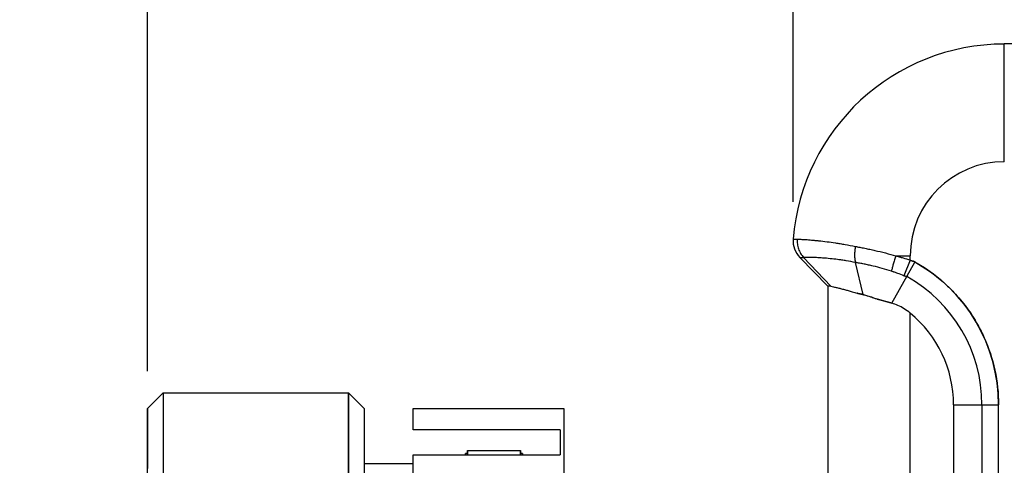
# Model space of a CAD drawing. Header units: inches. Extents: x 0.2 to 16.8, y 0.1 to 10.8.
# Tile 26 of 28: x 8.762 to 10.41, y 5.713 to 6.458. Entities that reach past the tile are written whole.
import ezdxf

# ---------------------------------------------------------------- set-up
doc = ezdxf.new("R2010")
doc.units = ezdxf.units.IN
doc.header["$LTSCALE"] = 0.935
doc.header["$MEASUREMENT"] = 0
doc.layers.get('0').update_dxf_attribs({"linetype": 'CONTINUOUS'})
doc.layers.add('DIMENSIONS', color=7, linetype='CONTINUOUS')
doc.styles.get("Standard").update_dxf_attribs({"font": 'txt', "width": 0.8})
doc.dimstyles.new('DIMSTYLE_1', dxfattribs={"dimtxt": 0.125, "dimasz": 0.18, "dimexe": 0.18, "dimexo": 0.0625, "dimgap": 0.09, "dimtad": 0, "dimtih": 1, "dimtoh": 1, "dimdec": 3, "dimzin": 4, "dimdsep": 46, "dimtxsty": 'STANDARD', "dimblk": '_FILLED', "dimblk1": '_FILLED', "dimblk2": '_FILLED', "dimcen": 0.09, "dimadec": 0, "dimazin": 0, "dimtp": 0.001, "dimtm": 0.001, "dimtfac": 1, "dimtdec": 3, "dimtofl": 0, "dimtmove": 0, "dimatfit": 3, "dimldrblk": '_FILLED', "dimfxl": 1, "dimtolj": 1, "dimtzin": 4, "dimarcsym": 0})

# ---------------------------------------------------------------- blocks, each defined once
blk = doc.blocks.new('_FILLED')
at = {"color": 0, "linetype": 'BYBLOCK'}
blk.add_solid([(0, 0), (-1, 0.1736), (-1, -0.1736)], dxfattribs=at)
blk = doc.blocks.new('*D4')
at = {"layer": 'DIMENSIONS', "color": 2, "linetype": 'CONTINUOUS'}
for p, q in [((8.9762, 5.8707), (8.9762, 8.4335)), ((14.6012, 6.1509), (14.6012, 8.4335)), ((8.9762, 8.3085), (10.6095, 8.3085)), ((14.6012, 8.3085), (12.3595, 8.3085))]:
    blk.add_line(p, q, dxfattribs=at)
at = {"layer": 'DIMENSIONS', "color": 2, "linetype": 'CONTINUOUS', "xscale": 0.18, "yscale": 0.18, "zscale": 0.18}
for p, rotation in [((8.9762, 8.3085), 180), ((14.6012, 8.3085), 360)]:
    blk.add_blockref('_FILLED', p, dxfattribs=dict(at, rotation=rotation))
at = {"layer": 'DIMENSIONS', "color": 2, "linetype": 'CONTINUOUS', "width": 0.8}
for s, p in [('142.875', (10.672, 8.246)), ('[', (11.497, 8.246)), ('142.88', (11.597, 8.246)), (']', (12.197, 8.246))]:
    blk.add_text(s, height=0.125, dxfattribs=at).set_placement(p)
blk = doc.blocks.new('*D5')
at = {"layer": 'DIMENSIONS', "color": 2, "linetype": 'CONTINUOUS'}
for p, q in [((8.9762, 5.8707), (8.9762, 7.3401)), ((10.0564, 6.154), (10.0564, 7.3401)), ((8.9762, 7.2151), (8.6021, 7.2151)), ((10.0564, 7.2151), (10.4164, 7.2151))]:
    blk.add_line(p, q, dxfattribs=at)
at = {"layer": 'DIMENSIONS', "color": 2, "linetype": 'CONTINUOUS', "xscale": 0.18, "yscale": 0.18, "zscale": 0.18}
blk.add_blockref('_FILLED', (8.9762, 7.2151), dxfattribs=at)
at = {"layer": 'DIMENSIONS', "color": 2, "linetype": 'CONTINUOUS', "xscale": 0.18, "yscale": 0.18, "zscale": 0.18, "rotation": 180}
blk.add_blockref('_FILLED', (10.0564, 7.2151), dxfattribs=at)
at = {"layer": 'DIMENSIONS', "color": 2, "linetype": 'CONTINUOUS', "width": 0.8}
for s, p in [('[', (7.8396, 7.1526)), (']', (8.4396, 7.1526)), ('27.436', (7.1146, 7.1526)), ('27.44', (7.9396, 7.1526))]:
    blk.add_text(s, height=0.125, dxfattribs=at).set_placement(p)

msp = doc.modelspace()

# ---------------------------------------------------------------- linework, layer by layer
at = {"color": 6, "linetype": 'CONTINUOUS'}
for p, q in [((10.4096, 6.221), (10.4096, 6.4179)), ((10.7836, 6.4179), (10.4096, 6.4179)), ((10.2281, 6.0635), (10.2521, 6.0635)), ((10.2521, 6.0564), (10.2521, 6.0635)), ((10.0674, 6.0609), (10.1143, 6.0127)), ((10.1191, 6.0127), (10.0737, 6.0609)), ((10.1734, 5.9987), (10.1605, 6.0524)), ((10.2216, 5.9842), (10.2601, 6.053)), ((10.2521, 6.0564), (10.2417, 6.0303)), ((10.1143, 6.0127), (10.1143, 4.7758)), ((10.1191, 6.0127), (10.1143, 6.0127)), ((10.2521, 4.8209), (10.2521, 5.9676)), ((8.9762, 5.8083), (9.0022, 5.8343)), ((9.0022, 5.8343), (9.3122, 5.8343)), ((9.3122, 5.8343), (9.3382, 5.8083)), ((9.4202, 5.7723), (9.4202, 5.8083)), ((9.4202, 5.8083), (9.6728, 5.8083)), ((10.3246, 5.8145), (10.3246, 4.974)), ((10.3246, 5.8145), (10.4, 5.8145)), ((10.3722, 5.8145), (10.3722, 4.974)), ((10.4, 4.974), (10.4, 5.8145)), ((9.6662, 5.7723), (9.6662, 5.7306)), ((9.4202, 5.4395), (9.4202, 5.7306)), ((9.5112, 5.7328), (9.5082, 5.7328)), ((9.6032, 5.7328), (9.6002, 5.7328)), ((9.4202, 5.7158), (9.3382, 5.7158))]:
    msp.add_line(p, q, dxfattribs=at)
at = {"color": 7, "linetype": 'CONTINUOUS'}
for p, q in [((9.0022, 5.8343), (9.0022, 4.9613)), ((9.3122, 4.9613), (9.3122, 5.8343)), ((8.9762, 4.9874), (8.9762, 5.8083)), ((9.3382, 5.8083), (9.3382, 4.9873)), ((9.6728, 5.8083), (9.6728, 4.9873)), ((9.5112, 5.7306), (9.5112, 5.7378)), ((9.5112, 5.7378), (9.6002, 5.7378)), ((9.6002, 5.7378), (9.6002, 5.7309)), ((9.5082, 5.7306), (9.5082, 5.7328)), ((9.6032, 5.7304), (9.6032, 5.7328))]:
    msp.add_line(p, q, dxfattribs=at)
at = {"color": 1, "linetype": 'CONTINUOUS'}
for p, q in [((9.6662, 5.7723), (9.4202, 5.7723)), ((9.4202, 5.7306), (9.6662, 5.7306))]:
    msp.add_line(p, q, dxfattribs=at)
at = {"color": 6, "linetype": 'CONTINUOUS'}
for centre, radius, start, end in [((10.4096, 6.0635), 0.3543, 90, 175.4785), ((10.4096, 6.0635), 0.1575, 90, 180), ((10.0956, 6.0884), 0.0394, 175.4785, 224.215), ((10.1268, 5.8145), 0.2454, 0, 60.7977), ((10.1268, 5.8145), 0.1979, 360, 50.6908)]:
    msp.add_arc(centre, radius, start, end, dxfattribs=at)
at = {"color": 7, "linetype": 'CONTINUOUS'}
msp.add_arc((10.1268, 5.8145), 0.2732, 0, 60.7977, dxfattribs=at)
at = {"color": 6, "linetype": 'CONTINUOUS'}
for points, knots in [([(10.0564, 6.0915), (10.0565, 6.0915), (10.0571, 6.0915), (10.0593, 6.0914), (10.0614, 6.0914), (10.0631, 6.0914)], [0, 0, 0, 0, 0.063096, 0.251373, 1, 1, 1, 1]), ([(10.0631, 6.0914), (10.0629, 6.0887), (10.063, 6.0831), (10.0649, 6.0749), (10.0685, 6.0673), (10.0719, 6.0629), (10.0737, 6.0609)], [0, 0, 0, 0, 0.248505, 0.502205, 0.754728, 1, 1, 1, 1]), ([(10.0631, 6.0914), (10.0632, 6.0914), (10.0636, 6.0914), (10.0645, 6.0913), (10.0663, 6.0913), (10.0706, 6.0911), (10.0777, 6.0907), (10.0856, 6.0901), (10.0929, 6.0894), (10.1062, 6.0881), (10.1203, 6.0862), (10.135, 6.0839), (10.1462, 6.082), (10.1547, 6.0804), (10.1604, 6.0792)], [0, 0, 0, 0, 0.004253, 0.011384, 0.026575, 0.060619, 0.143077, 0.244544, 0.302502, 0.365301, 0.654394, 0.735846, 0.821037, 1, 1, 1, 1]), ([(10.1604, 6.0792), (10.16, 6.0768), (10.1593, 6.0721), (10.1589, 6.065), (10.1593, 6.0584), (10.16, 6.0543), (10.1605, 6.0523)], [0, 0, 0, 0, 0.269968, 0.534091, 0.780514, 1, 1, 1, 1]), ([(10.1604, 6.0792), (10.1608, 6.0792), (10.1619, 6.079), (10.1643, 6.0785), (10.1691, 6.0776), (10.1761, 6.0762), (10.1846, 6.0745), (10.2021, 6.0706), (10.2166, 6.0668), (10.2281, 6.0635)], [0, 0, 0, 0, 0.016204, 0.046017, 0.106253, 0.229183, 0.354426, 0.481027, 1, 1, 1, 1]), ([(10.2281, 6.0635), (10.2274, 6.0612), (10.2258, 6.0566), (10.2238, 6.0498), (10.2221, 6.0435), (10.2211, 6.0396), (10.2207, 6.0377)], [0, 0, 0, 0, 0.274939, 0.542839, 0.788709, 1, 1, 1, 1]), ([(10.2281, 6.0635), (10.2292, 6.0633), (10.2307, 6.0628), (10.2327, 6.0623), (10.2357, 6.0614), (10.2422, 6.0595), (10.2481, 6.0577), (10.2521, 6.0564)], [0, 0, 0, 0, 0.124868, 0.187315, 0.24977, 0.499659, 1, 1, 1, 1]), ([(10.0674, 6.0609), (10.0675, 6.0609), (10.0681, 6.0609), (10.0702, 6.0609), (10.0721, 6.0609), (10.0737, 6.0609)], [0, 0, 0, 0, 0.06299, 0.251463, 1, 1, 1, 1]), ([(10.1605, 6.0524), (10.1554, 6.0534), (10.1478, 6.0547), (10.1379, 6.0563), (10.1247, 6.0581), (10.1122, 6.0594), (10.1003, 6.0602), (10.0939, 6.0605), (10.0868, 6.0608), (10.0804, 6.0609), (10.0766, 6.0609), (10.0749, 6.0609), (10.0741, 6.0609), (10.0738, 6.0609), (10.0737, 6.0609)], [0, 0, 0, 0, 0.179296, 0.264422, 0.345718, 0.634071, 0.69681, 0.754788, 0.856541, 0.939543, 0.97391, 0.989264, 0.996475, 1, 1, 1, 1]), ([(10.2207, 6.0377), (10.2106, 6.041), (10.1978, 6.0446), (10.1824, 6.0481), (10.1749, 6.0497), (10.1687, 6.0509), (10.1644, 6.0517), (10.1623, 6.0521), (10.1612, 6.0522), (10.1607, 6.0523), (10.1605, 6.0523)], [0, 0, 0, 0, 0.514618, 0.640196, 0.764508, 0.886627, 0.946507, 0.976154, 0.990904, 1, 1, 1, 1]), ([(10.2417, 6.0303), (10.2382, 6.0317), (10.233, 6.0336), (10.2273, 6.0355), (10.2247, 6.0364), (10.2229, 6.037), (10.2216, 6.0374), (10.2207, 6.0377)], [0, 0, 0, 0, 0.502046, 0.751185, 0.812892, 0.875298, 1, 1, 1, 1]), ([(10.2417, 6.0303), (10.2422, 6.0301), (10.2432, 6.0298), (10.2448, 6.0292), (10.2459, 6.0288), (10.2464, 6.0286)], [0, 0, 0, 0, 0.332972, 0.666787, 1, 1, 1, 1]), ([(10.1191, 6.0127), (10.1206, 6.0123), (10.1241, 6.0116), (10.1297, 6.0103), (10.1358, 6.0088), (10.1421, 6.0071), (10.1486, 6.0053), (10.1556, 6.0033), (10.1606, 6.0018), (10.1632, 6.001)], [0, 0, 0, 0, 0.106413, 0.233557, 0.373631, 0.518514, 0.66189, 0.817555, 1, 1, 1, 1]), ([(10.2521, 5.9676), (10.2488, 5.9703), (10.2423, 5.975), (10.232, 5.9806), (10.225, 5.9832), (10.2216, 5.9842)], [0, 0, 0, 0, 0.362707, 0.694578, 1, 1, 1, 1])]:
    msp.add_open_spline(points, degree=3, knots=knots, dxfattribs=at)
at = {"color": 7, "linetype": 'CONTINUOUS'}
for points in [[(10.2548, 6.0553), (10.2539, 6.0557), (10.253, 6.056), (10.2521, 6.0564)], [(10.2575, 6.0543), (10.2566, 6.0546), (10.2557, 6.055), (10.2548, 6.0553)], [(10.2602, 6.0533), (10.2593, 6.0536), (10.2584, 6.0539), (10.2575, 6.0543)], [(10.2575, 6.0543), (10.2582, 6.054), (10.2589, 6.0537), (10.2597, 6.0534)], [(10.2597, 6.0534), (10.2768, 6.0437), (10.2929, 6.0323), (10.3077, 6.0192)], [(10.3077, 6.0192), (10.3138, 6.0138), (10.3197, 6.0081), (10.3254, 6.0021)], [(10.1638, 6.0008), (10.1636, 6.0009), (10.1634, 6.0009), (10.1632, 6.001)], [(10.1633, 6.0009), (10.1635, 6.0009), (10.1636, 6.0009), (10.1638, 6.0008)], [(10.1711, 5.9992), (10.1719, 5.9991), (10.1726, 5.9989), (10.1734, 5.9987)], [(10.1739, 5.9986), (10.1729, 5.9988), (10.172, 5.999), (10.1711, 5.9992)], [(10.1734, 5.9987), (10.1739, 5.9985), (10.1743, 5.9984), (10.1748, 5.9983)], [(10.1748, 5.9983), (10.1745, 5.9984), (10.1742, 5.9985), (10.1739, 5.9986)], [(10.2096, 5.9875), (10.2109, 5.9872), (10.2122, 5.9868), (10.2136, 5.9864)], [(10.2136, 5.9864), (10.2163, 5.9857), (10.219, 5.985), (10.2216, 5.9842)], [(10.3469, 5.9764), (10.3534, 5.9675), (10.3594, 5.9582), (10.3648, 5.9486)], [(10.3648, 5.9486), (10.3689, 5.9414), (10.3726, 5.9341), (10.376, 5.9265)], [(10.376, 5.9265), (10.3837, 5.9093), (10.3897, 5.8912), (10.3937, 5.8726)], [(10.3937, 5.8726), (10.3938, 5.8724), (10.3938, 5.8722), (10.3939, 5.872)], [(10.3939, 5.872), (10.3979, 5.8531), (10.3999, 5.8338), (10.4, 5.8145)]]:
    msp.add_open_spline(points, degree=3, dxfattribs=at)
for points, knots in [([(10.2521, 6.0564), (10.253, 6.056), (10.2548, 6.0553), (10.2566, 6.0547), (10.2575, 6.0543)], [0, 0, 0, 0, 0.498683, 1, 1, 1, 1]), ([(10.1638, 6.0008), (10.1644, 6.0007), (10.1669, 6.0002), (10.1693, 5.9997), (10.1711, 5.9992)], [0, 0, 0, 0, 0.273221, 1, 1, 1, 1]), ([(10.1711, 5.9992), (10.1708, 5.9993), (10.1693, 5.9996), (10.1669, 6.0001), (10.1647, 6.0006), (10.1638, 6.0008)], [0, 0, 0, 0, 0.114972, 0.600552, 1, 1, 1, 1]), ([(10.1748, 5.9983), (10.1821, 5.9964), (10.1896, 5.994), (10.1969, 5.9911), (10.1972, 5.9909)], [0, 0, 0, 0, 0.95482, 1, 1, 1, 1]), ([(10.1972, 5.9909), (10.1946, 5.9918), (10.1892, 5.9934), (10.1817, 5.9959), (10.177, 5.9975), (10.1748, 5.9983)], [0, 0, 0, 0, 0.35802, 0.705386, 1, 1, 1, 1]), ([(10.3254, 6.0021), (10.3329, 5.9942), (10.3401, 5.9856), (10.3467, 5.9766), (10.3469, 5.9764)], [0, 0, 0, 0, 0.980396, 1, 1, 1, 1]), ([(10.1972, 5.9909), (10.2, 5.9902), (10.2041, 5.989), (10.2082, 5.9879), (10.2096, 5.9875)], [0, 0, 0, 0, 0.676002, 1, 1, 1, 1]), ([(10.2093, 5.9876), (10.208, 5.988), (10.2054, 5.9887), (10.2014, 5.9898), (10.1987, 5.9905), (10.1972, 5.9909)], [0, 0, 0, 0, 0.312077, 0.646792, 1, 1, 1, 1]), ([(10.2216, 5.9842), (10.2203, 5.9846), (10.2176, 5.9853), (10.2135, 5.9865), (10.2107, 5.9872), (10.2093, 5.9876)], [0, 0, 0, 0, 0.325476, 0.656703, 1, 1, 1, 1])]:
    msp.add_open_spline(points, degree=3, knots=knots, dxfattribs=at)
at = {"linetype": 'CONTINUOUS'}
for points, knots in [([(9.0022, 5.8343, -0.0215), (9.0022, 5.8343, -0.0159), (9.0022, 5.8339, 0.0021), (9.0022, 5.8325, 0.02), (9.0022, 5.8309, 0.0323)], [0, 0, 0, 0, 0.311302, 1, 1, 1, 1]), ([(9.3122, 5.8343, -0.0215), (9.3122, 5.8343, -0.0159), (9.3122, 5.8339, 0.0021), (9.3122, 5.8325, 0.02), (9.3122, 5.8309, 0.0323)], [0, 0, 0, 0, 0.311302, 1, 1, 1, 1]), ([(9.0022, 5.8196, 0.0907), (9.0022, 5.8184, 0.0954), (9.0022, 5.8123, 0.1167), (9.0022, 5.799, 0.1528), (9.0022, 5.7766, 0.1972), (9.0022, 5.755, 0.2302), (9.0022, 5.7409, 0.2484), (9.0022, 5.7366, 0.2537)], [0, 0, 0, 0, 0.07983, 0.359981, 0.624367, 0.888754, 1, 1, 1, 1]), ([(9.3122, 5.8171, 0.0996), (9.3122, 5.8166, 0.1014), (9.3122, 5.8112, 0.1196), (9.3122, 5.7993, 0.1522), (9.3122, 5.7845, 0.1815), (9.3122, 5.7768, 0.195)], [0, 0, 0, 0, 0.052451, 0.549887, 1, 1, 1, 1]), ([(8.9762, 5.8083, -0.0215), (8.9762, 5.8083, -0.0162), (8.9762, 5.8078, 0.0065), (8.9762, 5.8055, 0.0292), (8.9762, 5.8026, 0.0464)], [0, 0, 0, 0, 0.231564, 1, 1, 1, 1]), ([(9.3382, 5.8083, -0.0215), (9.3382, 5.8083, -0.0162), (9.3382, 5.8078, 0.0065), (9.3382, 5.8055, 0.0292), (9.3382, 5.8026, 0.0464)], [0, 0, 0, 0, 0.231564, 1, 1, 1, 1]), ([(8.9762, 5.7922, 0.0924), (8.9762, 5.7917, 0.0941), (8.9762, 5.7866, 0.1112), (8.9762, 5.7754, 0.1418), (8.9762, 5.7615, 0.1694), (8.9762, 5.7542, 0.1821)], [0, 0, 0, 0, 0.052451, 0.549887, 1, 1, 1, 1]), ([(9.3382, 5.7945, 0.084), (9.3382, 5.7933, 0.0885), (9.3382, 5.7876, 0.1085), (9.3382, 5.7751, 0.1424), (9.3382, 5.754, 0.1842), (9.3382, 5.7337, 0.2152), (9.3382, 5.7205, 0.2323), (9.3382, 5.7164, 0.2373)], [0, 0, 0, 0, 0.07983, 0.359981, 0.624367, 0.888754, 1, 1, 1, 1]), ([(9.3122, 5.7768, 0.195), (9.3122, 5.7765, 0.1956), (9.3122, 5.7681, 0.2103), (9.3122, 5.7493, 0.2389), (9.3122, 5.7196, 0.2745), (9.3122, 5.698, 0.2956), (9.3122, 5.6884, 0.3042)], [0, 0, 0, 0, 0.014228, 0.359719, 0.725811, 1, 1, 1, 1]), ([(8.9762, 5.7542, 0.1821), (8.9762, 5.7539, 0.1827), (8.9762, 5.746, 0.1965), (8.9762, 5.7373, 0.2098), (8.9762, 5.7282, 0.2221)], [0, 0, 0, 0, 0.039552, 1, 1, 1, 1]), ([(9.0022, 5.7366, 0.2537), (9.0022, 5.7301, 0.2618), (9.0022, 5.7176, 0.2761), (9.0022, 5.7041, 0.2895), (9.0022, 5.6979, 0.2955)], [0, 0, 0, 0, 0.546786, 1, 1, 1, 1]), ([(9.3382, 5.7164, 0.2373), (9.3382, 5.7103, 0.2449), (9.3382, 5.6985, 0.2583), (9.3382, 5.6859, 0.271), (9.3382, 5.68, 0.2766)], [0, 0, 0, 0, 0.546786, 1, 1, 1, 1])]:
    msp.add_open_spline(points, degree=3, knots=knots, dxfattribs=at)
for points in [[(9.0022, 5.8309, 0.0323), (9.0022, 5.8287, 0.0507), (9.0022, 5.8252, 0.069), (9.0022, 5.8206, 0.087)], [(9.0022, 5.8206, 0.087), (9.0022, 5.8203, 0.0882), (9.0022, 5.8199, 0.0895), (9.0022, 5.8196, 0.0907)], [(9.3122, 5.8309, 0.0323), (9.3122, 5.8287, 0.0507), (9.3122, 5.8252, 0.069), (9.3122, 5.8206, 0.087)], [(9.3122, 5.8206, 0.087), (9.3122, 5.8195, 0.0912), (9.3122, 5.8184, 0.0954), (9.3122, 5.8171, 0.0996)], [(8.9762, 5.8026, 0.0464), (8.9762, 5.8007, 0.0579), (8.9762, 5.7983, 0.0693), (8.9762, 5.7954, 0.0805)], [(9.3382, 5.8026, 0.0464), (9.3382, 5.8007, 0.0579), (9.3382, 5.7983, 0.0693), (9.3382, 5.7954, 0.0805)], [(8.9762, 5.7954, 0.0805), (8.9762, 5.7944, 0.0845), (8.9762, 5.7933, 0.0885), (8.9762, 5.7922, 0.0924)], [(9.3382, 5.7954, 0.0805), (9.3382, 5.7951, 0.0817), (9.3382, 5.7948, 0.0829), (9.3382, 5.7945, 0.084)], [(9.6662, 5.7723, 0.1466), (9.6662, 5.7666, 0.1593), (9.6662, 5.7539, 0.1841), (9.6662, 5.7388, 0.2075), (9.6662, 5.7306, 0.2188)], [(9.5112, 5.7378, -0.0215), (9.5112, 5.7378, -0.0029), (9.5112, 5.7362, 0.0157), (9.5112, 5.7332, 0.0341)], [(9.6002, 5.7306, 0.0479), (9.6002, 5.7354, 0.0251), (9.6002, 5.7378, 0.0018), (9.6002, 5.7378, -0.0215)], [(8.9762, 5.7282, 0.2221), (8.9762, 5.7218, 0.2308), (8.9762, 5.7151, 0.2392), (8.9762, 5.708, 0.2473)], [(9.5082, 5.7328, -0.0215), (9.5082, 5.7328, -0.0172), (9.5082, 5.7327, -0.0129), (9.5082, 5.7325, -0.0086)], [(9.5082, 5.7325, -0.0086), (9.5082, 5.7322, -0.0004), (9.5082, 5.7316, 0.0078), (9.5082, 5.7307, 0.016)], [(9.5112, 5.7332, 0.0341), (9.5112, 5.7324, 0.0387), (9.5112, 5.7316, 0.0433), (9.5112, 5.7306, 0.0479)], [(9.6032, 5.7328, -0.0215), (9.6032, 5.7328, -0.0172), (9.6032, 5.7327, -0.0129), (9.6032, 5.7325, -0.0086)], [(9.6032, 5.7325, -0.0086), (9.6032, 5.7322, -0.0004), (9.6032, 5.7316, 0.0078), (9.6032, 5.7307, 0.016)]]:
    msp.add_open_spline(points, degree=3, dxfattribs=at)
at = {"color": 1, "linetype": 'CONTINUOUS'}
msp.add_open_spline([(9.4202, 5.7945, 0.0839), (9.4202, 5.7961, 0.0778), (9.4202, 5.8045, 0.0432), (9.4202, 5.8083, 0.0077), (9.4202, 5.8083, -0.0215)], degree=3, knots=[0, 0, 0, 0, 0.178507, 1, 1, 1, 1], dxfattribs=at)
for points in [[(9.4202, 5.7723, 0.1466), (9.4202, 5.7814, 0.1264), (9.4202, 5.7888, 0.1054), (9.4202, 5.7945, 0.0839)], [(9.4202, 5.7006, 0.2556), (9.4202, 5.7113, 0.2439), (9.4202, 5.7214, 0.2316), (9.4202, 5.7306, 0.2188)]]:
    msp.add_open_spline(points, degree=3, dxfattribs=at)

# ---------------------------------------------------------------- dimensions: what is measured, and where the dimension line sits
at = {"layer": 'DIMENSIONS', "color": 2, "linetype": 'CONTINUOUS'}
for base, p2, picture, middle in [((14.6012, 8.3085), (14.6012, 6.1509), '*D4', (11.4845, 8.3085)), ((10.0564, 7.2151), (10.0564, 6.154), '*D5', (7.8271, 7.2151))]:
    dim = msp.add_linear_dim(base=base, p1=(8.9762, 5.8707), p2=p2, dimstyle='DIMSTYLE_1', dxfattribs=at)
    dim.commit()
    dim.dimension.update_dxf_attribs({"geometry": picture, "text_midpoint": middle, "dimtype": 160})

doc.saveas('drawing.dxf')
